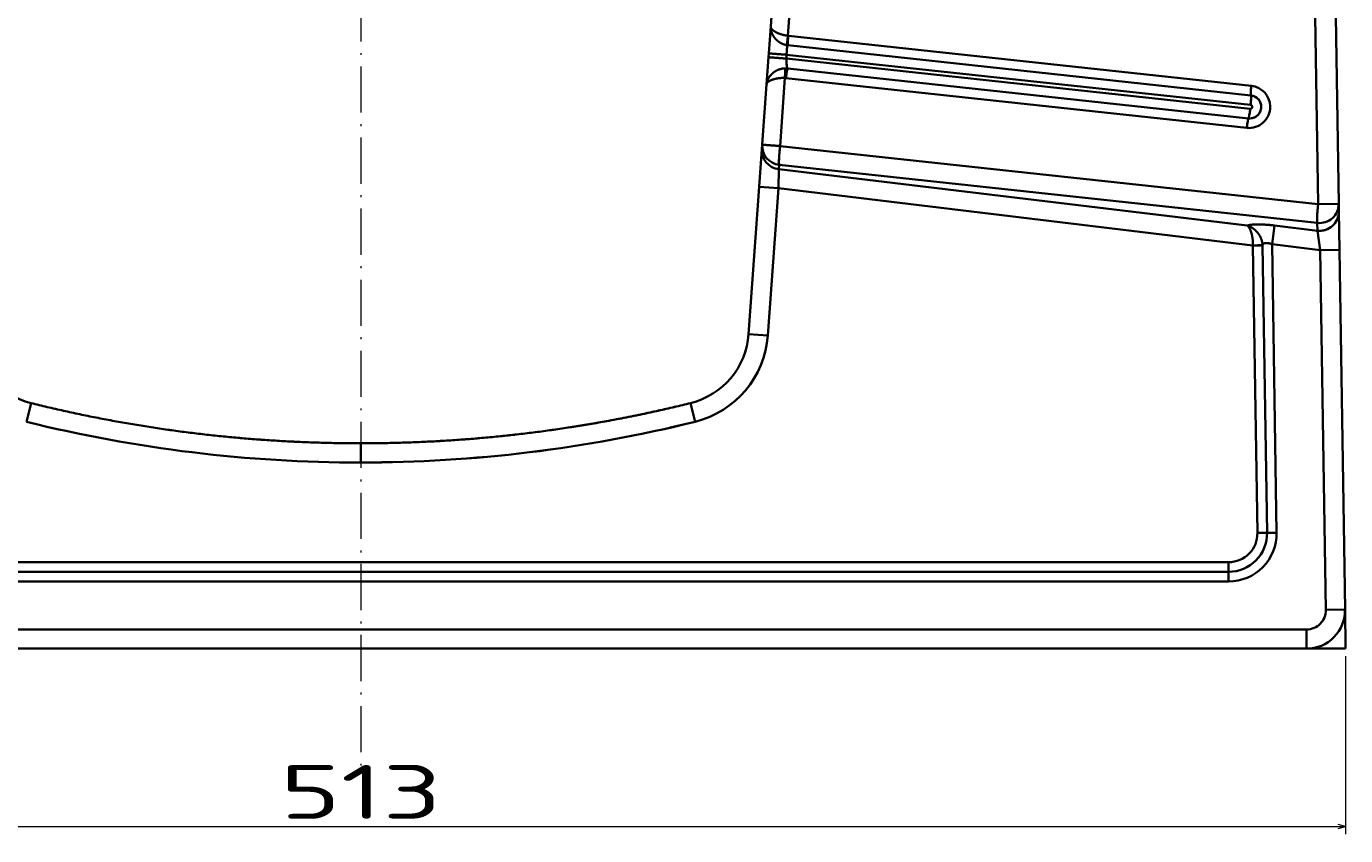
# Model space of a CAD drawing. Extents: x 233 to 844, y 35 to 794.
# Tile 6 of 19: x 500 to 844, y 35 to 246. Entities that reach past the tile are written whole.
import ezdxf
from ezdxf.enums import TextEntityAlignment as Align

# ---------------------------------------------------------------- set-up
doc = ezdxf.new("R2010")
doc.units = 0
doc.linetypes.add('DASHDOT', pattern=[18.5, 12, -3, 0.5, -3])
doc.layers.get('0').update_dxf_attribs({"lineweight": 13})
doc.styles.get("Standard").update_dxf_attribs({"font": 'isocp.shx'})
doc.dimstyles.get("Standard").update_dxf_attribs({"dimtxt": 2.5, "dimasz": 2.5, "dimexe": 1.25, "dimexo": 0.625, "dimtad": 1, "dimcen": 2.5, "dimadec": 0, "dimazin": 0, "dimtfac": 1, "dimtmove": 0, "dimatfit": 0, "dimfxl": 0, "dimarcsym": 0})

# ---------------------------------------------------------------- blocks, each defined once
blk = doc.blocks.new('*D')
at = {"color": 7, "lineweight": 13}
for p, q in [((347.98, 693.6), (246.85, 693.6)), ((248.85, 83.6), (248.85, 693.6)), ((328.63, 83.6), (246.85, 83.6)), ((330.63, 81.6), (330.63, 35.3)), ((843.63, 81.6), (843.63, 35.3)), ((330.63, 37.3), (843.63, 37.3))]:
    blk.add_line(p, q, dxfattribs=at)
for points in [[(249.36, 691.67), (248.85, 693.6), (248.33, 691.67)], [(248.33, 85.53), (248.85, 83.6), (249.36, 85.53)], [(332.57, 37.82), (330.63, 37.3), (332.57, 36.78)], [(841.7, 36.78), (843.63, 37.3), (841.7, 37.82)]]:
    blk.add_lwpolyline(points, dxfattribs=at)
blk.add_text('610', height=14, rotation=90, dxfattribs=at).set_placement((246.85, 367.58), (246.85, 409.61), align=Align.FIT)
blk.add_text('513', height=14, dxfattribs=at).set_placement((566.12, 39.3), (608.15, 39.3), align=Align.FIT)
blk = doc.blocks.new('BLOCK3')
at = {"color": 7, "lineweight": 35}
for p, q in [((249.35, -269.27), (244.31, 54.12)), ((244.31, 54.12), (249.35, -269.27)), ((249.66, 54.2), (254.7, -269.19)), ((254.7, -269.19), (249.66, 54.2)), ((111.36, -225.44), (231.95, -238.49)), ((231.95, -238.49), (111.36, -225.44)), ((111.26, -227.92), (231.85, -240.97)), ((231.65, -244.45), (110.85, -231.37)), ((231.65, -244.45), (110.85, -231.37)), ((110.92, -230.38), (231.76, -243.45)), ((231.76, -243.45), (110.92, -230.38)), ((230.77, -249.43), (110.74, -236.44)), ((110.74, -236.44), (230.77, -249.43)), ((231.21, -246.94), (111.19, -233.95)), ((111.19, -233.95), (231.21, -246.94)), ((109.21, -254.14), (249.35, -269.27)), ((249.35, -269.27), (109.21, -254.14)), ((230.88, -274.87), (108.88, -260.19)), ((108.88, -260.19), (230.88, -274.87)), ((249.11, -274.15), (108.97, -259.03)), ((108.97, -259.03), (249.11, -274.15)), ((101.02, -303.09), (103.78, -264.78)), ((103.78, -264.78), (101.02, -303.09)), ((108.76, -265.13), (106.01, -303.45)), ((106.01, -303.45), (108.76, -265.13)), ((232.36, -280.01), (108.76, -265.13)), ((108.76, -265.13), (232.36, -280.01)), ((232.36, -280.11), (233.53, -354.88)), ((233.53, -354.88), (232.36, -280.11)), ((236.03, -354.84), (234.86, -280.07)), ((234.86, -280.07), (236.03, -354.84)), ((237.36, -279.72), (238.53, -354.81)), ((238.53, -354.81), (237.36, -279.72)), ((251.34, -374.92), (249.88, -281.23)), ((249.88, -281.23), (251.34, -374.92)), ((256.34, -374.84), (254.88, -281.15)), ((254.88, -281.15), (256.34, -374.84)), ((226.03, -362.5), (-226.03, -362.5)), ((-226.03, -362.5), (226.03, -362.5)), ((-226.03, -365), (226.03, -365)), ((226.03, -365), (-226.03, -365)), ((226.03, -367.5), (-226.03, -367.5)), ((-226.03, -367.5), (226.03, -367.5)), ((-246.34, -380), (246.34, -380)), ((246.34, -380), (-246.34, -380)), ((256.5, -385), (-256.5, -385)), ((-246.34, -385), (246.34, -385)), ((246.34, -385), (-246.34, -385))]:
    blk.add_line(p, q, dxfattribs=at)
at = {"color": 7, "lineweight": 35, "ltscale": 0.415461}
for p, q in [((112.47, -208.85), (111.27, -225.43)), ((111.27, -225.43), (112.47, -208.85))]:
    blk.add_line(p, q, dxfattribs=at)
at = {"color": 7, "lineweight": 35, "ltscale": 0.312224}
blk.add_line((106.78, -223), (107.68, -210.54), dxfattribs=at)
at = {"color": 7, "lineweight": 35, "ltscale": 0.175811}
for p, q in [((106.28, -230.01), (106.78, -223)), ((106.78, -223), (106.28, -230.01))]:
    blk.add_line(p, q, dxfattribs=at)
at = {"color": 7, "lineweight": 35, "ltscale": 0.002136}
for p, q in [((111.27, -225.43), (111.36, -225.44)), ((111.36, -225.44), (111.27, -225.43))]:
    blk.add_line(p, q, dxfattribs=at)
at = {"color": 7, "lineweight": 35, "ltscale": 0.025015}
for p, q in [((106.21, -231.01), (106.28, -230.01)), ((106.28, -230.01), (106.21, -231.01)), ((110.92, -230.38), (110.85, -231.37)), ((110.92, -230.38), (110.85, -231.37))]:
    blk.add_line(p, q, dxfattribs=at)
at = {"color": 7, "lineweight": 35, "ltscale": 0.004267}
blk.add_line((111.09, -227.9), (111.26, -227.92), dxfattribs=at)
at = {"color": 7, "lineweight": 35, "ltscale": 0.177958}
for p, q in [((105.7, -238.11), (106.21, -231.01)), ((106.21, -231.01), (105.7, -238.11))]:
    blk.add_line(p, q, dxfattribs=at)
at = {"color": 7, "lineweight": 35, "ltscale": 0.444223}
for p, q in [((110.48, -236.42), (109.21, -254.14)), ((109.21, -254.14), (110.48, -236.42))]:
    blk.add_line(p, q, dxfattribs=at)
at = {"color": 7, "lineweight": 35, "ltscale": 0.392758}
for p, q in [((104.57, -253.78), (105.7, -238.11)), ((105.7, -238.11), (104.57, -253.78))]:
    blk.add_line(p, q, dxfattribs=at)
at = {"color": 7, "lineweight": 35, "ltscale": 0.029095}
for p, q in [((104.49, -254.94), (104.57, -253.78)), ((104.57, -253.78), (104.49, -254.94)), ((108.88, -260.19), (108.97, -259.03)), ((108.88, -260.19), (108.97, -259.03))]:
    blk.add_line(p, q, dxfattribs=at)
at = {"color": 7, "lineweight": 35, "ltscale": 0.246485}
for p, q in [((103.78, -264.78), (104.49, -254.94)), ((104.49, -254.94), (103.78, -264.78))]:
    blk.add_line(p, q, dxfattribs=at)
at = {"color": 7, "lineweight": 35, "ltscale": 0.123666}
blk.add_line((108.88, -260.19), (108.76, -265.13), dxfattribs=at)
blk.add_line((108.88, -260.19), (108.76, -265.13), dxfattribs=at)
at = {"color": 7, "lineweight": 35, "ltscale": 0.125}
for p, q in [((103.78, -264.78), (108.76, -265.13)), ((108.76, -265.13), (103.78, -264.78)), ((254.88, -281.15), (249.88, -281.23)), ((249.88, -281.23), (254.88, -281.15)), ((106.01, -303.45), (101.02, -303.09)), ((106.01, -303.45), (101.02, -303.09)), ((-87.09, -325.92), (-85.88, -321.07)), ((-87.09, -325.92), (-85.88, -321.07)), ((87.09, -325.92), (85.88, -321.07)), ((85.88, -321.07), (87.09, -325.92)), ((0, -336.53), (0, -331.53)), ((0, -336.53), (0, -331.53)), ((256.34, -374.84), (251.34, -374.92)), ((256.34, -374.84), (251.34, -374.92)), ((246.34, -380), (246.34, -385)), ((246.34, -380), (246.34, -385))]:
    blk.add_line(p, q, dxfattribs=at)
at = {"color": 7, "lineweight": 35, "ltscale": 0.13372}
blk.add_line((254.7, -269.19), (249.35, -269.27), dxfattribs=at)
blk.add_line((254.7, -269.19), (249.35, -269.27), dxfattribs=at)
at = {"color": 7, "lineweight": 35, "ltscale": 0.050604}
for p, q in [((254.73, -271.21), (254.7, -269.19)), ((254.7, -269.19), (254.73, -271.21)), ((249.11, -274.15), (249.14, -276.18)), ((249.14, -276.18), (249.11, -274.15))]:
    blk.add_line(p, q, dxfattribs=at)
at = {"color": 7, "lineweight": 35, "ltscale": 0.000479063}
blk.add_line((254.7, -269.19), (254.7, -269.21), dxfattribs=at)
at = {"color": 7, "lineweight": 35, "ltscale": 0.248473}
blk.add_line((254.73, -271.21), (254.88, -281.15), dxfattribs=at)
blk.add_line((254.73, -271.21), (254.88, -281.15), dxfattribs=at)
at = {"color": 7, "lineweight": 35, "ltscale": 0.123101}
blk.add_line((237.95, -274.83), (237.36, -279.72), dxfattribs=at)
blk.add_line((237.95, -274.83), (237.36, -279.72), dxfattribs=at)
at = {"color": 7, "lineweight": 35, "ltscale": 0.281863}
for p, q in [((249.14, -276.18), (237.95, -274.83)), ((237.95, -274.83), (249.14, -276.18))]:
    blk.add_line(p, q, dxfattribs=at)
at = {"color": 7, "lineweight": 35, "ltscale": 0.127583}
for p, q in [((249.88, -281.23), (249.14, -276.18)), ((249.14, -276.18), (249.88, -281.23))]:
    blk.add_line(p, q, dxfattribs=at)
at = {"color": 7, "lineweight": 35, "ltscale": 0.062497}
blk.add_line((232.36, -280.01), (234.86, -279.87), dxfattribs=at)
at = {"color": 7, "lineweight": 35, "ltscale": 0.062496}
blk.add_line((232.36, -280.01), (234.86, -279.87), dxfattribs=at)
at = {"color": 7, "lineweight": 35, "ltscale": 0.00262}
blk.add_line((232.36, -280.11), (232.36, -280.01), dxfattribs=at)
blk.add_line((232.36, -280.11), (232.36, -280.01), dxfattribs=at)
at = {"color": 7, "lineweight": 35, "ltscale": 0.0625}
for p, q in [((232.36, -280.11), (234.86, -280.07)), ((234.86, -280.07), (232.36, -280.11)), ((233.53, -354.88), (236.03, -354.84)), ((236.03, -354.84), (233.53, -354.88)), ((238.53, -354.81), (236.03, -354.84)), ((238.53, -354.81), (236.03, -354.84)), ((226.03, -362.5), (226.03, -365)), ((226.03, -365), (226.03, -362.5)), ((226.03, -365), (226.03, -367.5)), ((226.03, -365), (226.03, -367.5))]:
    blk.add_line(p, q, dxfattribs=at)
at = {"color": 7, "lineweight": 35, "ltscale": 0.315383}
for p, q in [((249.88, -281.23), (237.36, -279.72)), ((237.36, -279.72), (249.88, -281.23))]:
    blk.add_line(p, q, dxfattribs=at)
at = {"color": 7, "lineweight": 35, "ltscale": 0.253924}
blk.add_line((256.34, -374.84), (256.5, -385), dxfattribs=at)
at = {"color": 7, "lineweight": 35}
for centre, radius, start, end in [((111.8, -222.94), 5.01, 255.1801, 261.8634), ((111.8, -222.95), 5, 255.1768, 261.8814), ((110.47, -238.93), 2.51, 83.8236, 89.8193), ((110.47, -238.93), 2.51, 83.8232, 89.8197), ((110.65, -238.92), 5, 83.8489, 89.856), ((110.65, -238.92), 5, 83.8486, 89.8558), ((231.35, -243.95), 5.5, 0.8256, 83.7502), ((231.35, -243.95), 5.5, 0.8258, 83.7507), ((231.7, -243.95), 0.499, 263.9082, 0.9864), ((231.7, -243.95), 0.499, 263.9081, 0.9865), ((231.7, -243.95), 0.5, 0.8255, 83.7503), ((231.7, -243.95), 0.5, 0.8256, 83.7502), ((231.53, -243.97), 2.99, 263.8231, 270.8879), ((229.92, -280.15), 4.95, 0.8923, 3.2652), ((229.92, -280.15), 4.95, 0.8924, 3.2653), ((-81.07, -301.66), 20, 184.1161, 256.0785), ((-81.07, -301.66), 20, 184.1161, 256.0785), ((81.07, -301.66), 20, 283.9215, 355.8839), ((81.07, -301.66), 20, 283.9215, 355.8839), ((81.07, -301.66), 25, 283.9215, 355.8839), ((81.07, -301.66), 25, 283.9215, 355.8839), ((226.03, -355), 12.5, 270, 360.8922), ((226.03, -355), 12.5, 270, 0.8922), ((226.03, -355), 10, 270, 0.8922), ((226.03, -355), 10, 270, 0.8922), ((226.03, -355), 7.5, 270, 0.8922), ((226.03, -355), 7.5, 270, 0.8922), ((246.34, -375), 10, 270, 360.8922), ((246.34, -375), 10, 270, 0.8922), ((246.34, -375), 5, 270, 0.8922), ((246.34, -375), 5, 270, 0.8922)]:
    blk.add_arc(centre, radius, start, end, dxfattribs=at)
for centre, major_axis, ratio, start_param, end_param in [((111.53, -225.44), (-0.27, -2.49), 0.069229, 4.720973, 6.29177), ((111.19, -231.43), (0, -2.51), 0.136833, 4.688752, 6.259545), ((110.92, -236.43), (-0.27, -2.49), 0.069229, 3.150177, 4.720972), ((232.12, -238.49), (0.27, 2.49), 0.069229, 1.579381, 3.150177), ((232.12, -238.49), (-0.27, -2.49), 0.069229, 4.720974, 6.29177), ((231.36, -243.96), (0.1, -5.5), 0.997563, 6.158196, 7.852057), ((231.36, -243.96), (0.09, -5.5), 0.997564, 6.160106, 7.853982), ((231.53, -243.95), (0.05, -3), 0.997564, 6.160106, 9.301699), ((231.53, -243.95), (0.05, -3), 0.995539, 6.283086, 9.301913), ((231.58, -243.46), (-0.27, -2.49), 0.069229, 1.57938, 3.150177), ((231.58, -243.46), (-0.27, -2.49), 0.069229, 1.579381, 3.150177), ((230.94, -249.42), (-0.27, -2.49), 0.069229, 3.150177, 4.720974), ((230.94, -249.42), (0.27, 2.49), 0.069229, 0.008585, 1.579379), ((231.48, -244.45), (-0.27, -2.49), 0.069229, 0.008585, 1.579381), ((231.48, -244.45), (-0.27, -2.49), 0.069229, 0.008585, 1.579383), ((109.56, -254.14), (4.99, -0.36), 0.984774, 3.141593, 4.665213), ((109.56, -254.14), (-4.99, 0.36), 0.984774, 0, 1.52362), ((109.56, -254.14), (4.99, -0.36), 0.006105, 3.141593, 4.642845), ((109.56, -254.14), (-0.54, -4.97), 0.069231, 4.720954, 6.108228), ((109.47, -255.3), (4.99, -0.36), 0.984773, 3.140923, 4.664513), ((109.47, -255.3), (4.99, -0.36), 0.984774, 3.141593, 4.665213), ((249.7, -269.26), (0.54, 4.97), 0.069231, 1.579359, 2.966635), ((249.7, -269.26), (-5, -0.08), 0.984533, 1.437547, 3.141593), ((249.7, -269.26), (5, 0.08), 0.984529, 4.578791, 6.282851), ((249.73, -271.29), (5, 0.08), 0.984533, 4.57914, 6.283185), ((3162.78, 22452.9), (-3213.43, -22785.9), 0.124928, 6.270289, 6.300802), ((3266.08, 23186.94), (-3316.72, -23519.94), 0.122963, 6.27049, 6.300524), ((-2148.41, 15233.24), (2199.14, -15566.22), 0.151146, 6.261835, 6.298752), ((-3275.26, 23251.74), (3325.9, -23584.74), 0.122794, 6.265871, 6.295863)]:
    blk.add_ellipse(centre, major_axis=major_axis, ratio=ratio, start_param=start_param, end_param=end_param, dxfattribs=at)
for points, knots in [([(111.1, -227.9), (110.62, -227.83), (110.15, -227.71), (109.7, -227.53), (108.75, -227.01), (107.98, -226.29), (107.62, -225.83), (107.12, -225), (106.85, -224.1), (106.78, -223.73), (106.76, -223.36), (106.78, -223)], [0, 0, 0, 0, 0, 0, 3.388689, 3.388689, 3.388689, 7.711737, 7.711737, 7.711737, 10.704078, 10.704078, 10.704078, 10.704078, 10.704078, 10.704078]), ([(111.1, -227.9), (110.62, -227.83), (110.15, -227.71), (109.7, -227.53), (108.75, -227.01), (107.98, -226.28), (107.62, -225.83), (107.12, -225), (106.85, -224.1), (106.78, -223.73), (106.76, -223.36), (106.78, -223)], [0, 0, 0, 0, 0, 0, 3.329713, 3.329713, 3.329713, 7.569586, 7.569586, 7.569586, 10.494027, 10.494027, 10.494027, 10.494027, 10.494027, 10.494027]), ([(111.27, -225.43), (110.8, -225.38), (110.34, -225.3), (109.88, -225.19), (108.94, -224.91), (108.13, -224.53), (107.73, -224.3), (107.2, -223.9), (106.89, -223.48), (106.81, -223.32), (106.77, -223.15), (106.78, -223)], [0, 0, 0, 0, 0, 0, 3.335966, 3.335966, 3.335966, 7.280089, 7.280089, 7.280089, 9.742199, 9.742199, 9.742199, 9.742199, 9.742199, 9.742199]), ([(106.78, -223), (106.77, -223.21), (106.84, -223.44), (107.01, -223.68), (107.37, -224.03), (107.87, -224.36), (108.06, -224.47), (108.59, -224.75), (109.2, -224.98), (109.6, -225.11), (110.17, -225.26), (110.78, -225.36), (110.94, -225.39), (111.11, -225.41), (111.27, -225.43)], [0, 0, 0, 0, 0, 0, 4.651238, 4.651238, 4.651238, 7.093356, 7.093356, 7.093356, 10.97952, 10.97952, 10.97952, 12.418854, 12.418854, 12.418854, 12.418854, 12.418854, 12.418854]), ([(111.27, -225.43), (111.2, -225.93), (111.14, -226.43), (111.09, -226.93), (111.05, -227.5), (111.06, -227.8), (111.07, -227.85), (111.08, -227.89), (111.09, -227.9), (111.09, -227.9), (111.09, -227.9), (111.1, -227.9)], [0, 0, 0, 0, 0, 0, 3.684018, 3.684018, 3.684018, 4.770174, 4.770174, 4.770174, 4.905547, 4.905547, 4.905547, 4.905547, 4.905547, 4.905547]), ([(111.27, -225.43), (111.23, -225.73), (111.19, -226.03), (111.16, -226.32), (111.1, -226.8), (111.07, -227.24), (111.06, -227.4), (111.05, -227.62), (111.06, -227.79), (111.06, -227.84), (111.07, -227.88), (111.09, -227.9), (111.09, -227.9), (111.09, -227.9), (111.1, -227.9)], [0, 0, 0, 0, 0, 0, 1.78178, 1.78178, 1.78178, 2.861348, 2.861348, 2.861348, 3.416891, 3.416891, 3.416891, 3.569002, 3.569002, 3.569002, 3.569002, 3.569002, 3.569002]), ([(111.36, -225.44), (111.3, -225.94), (111.26, -226.45), (111.22, -226.95), (111.2, -227.52), (111.22, -227.83), (111.23, -227.88), (111.24, -227.91), (111.26, -227.92), (111.26, -227.92), (111.26, -227.92), (111.27, -227.92)], [0, 0, 0, 0, 0, 0, 3.687793, 3.687793, 3.687793, 4.774132, 4.774132, 4.774132, 4.909205, 4.909205, 4.909205, 4.909205, 4.909205, 4.909205]), ([(110.92, -230.38), (109.96, -230.31), (109.01, -230.24), (108.07, -230.17), (106.99, -230.08), (106.44, -230.03), (106.34, -230.02), (106.29, -230.02), (106.28, -230.01), (106.28, -230.01), (106.28, -230.01), (106.28, -230.01)], [0, 0, 0, 0, 0, 0, 6.838493, 6.838493, 6.838493, 8.969575, 8.969575, 8.969575, 9.074731, 9.074731, 9.074731, 9.074731, 9.074731, 9.074731]), ([(110.92, -230.38), (109.96, -230.31), (109.01, -230.24), (108.07, -230.17), (106.99, -230.08), (106.44, -230.03), (106.34, -230.02), (106.29, -230.02), (106.28, -230.01), (106.28, -230.01), (106.28, -230.01), (106.28, -230.01)], [0, 0, 0, 0, 0, 0, 6.886669, 6.886669, 6.886669, 9.040788, 9.040788, 9.040788, 9.14976, 9.14976, 9.14976, 9.14976, 9.14976, 9.14976]), ([(111.26, -227.92), (111.22, -227.92), (111.17, -227.96), (111.13, -228.06), (111.03, -228.44), (110.96, -229.05), (110.93, -229.48), (110.92, -229.93), (110.92, -230.38)], [0, 0, 0, 0, 0, 0, 2.358121, 2.358121, 2.358121, 6.319207, 6.319207, 6.319207, 6.319207, 6.319207, 6.319207]), ([(111.26, -227.92), (111.21, -227.92), (111.15, -227.99), (111.1, -228.15), (111.01, -228.6), (110.95, -229.25), (110.93, -229.61), (110.92, -230), (110.92, -230.38)], [0, 0, 0, 0, 0, 0, 3.661831, 3.661831, 3.661831, 7.612255, 7.612255, 7.612255, 7.612255, 7.612255, 7.612255]), ([(110.85, -231.37), (109.88, -231.31), (108.93, -231.24), (107.99, -231.16), (106.92, -231.08), (106.37, -231.03), (106.27, -231.02), (106.21, -231.01), (106.21, -231.01), (106.21, -231.01), (106.21, -231.01), (106.21, -231.01)], [0, 0, 0, 0, 0, 0, 7.001319, 7.001319, 7.001319, 9.209725, 9.209725, 9.209725, 9.32767, 9.32767, 9.32767, 9.32767, 9.32767, 9.32767]), ([(110.85, -231.37), (109.89, -231.31), (108.94, -231.24), (108, -231.16), (106.92, -231.08), (106.37, -231.03), (106.27, -231.02), (106.21, -231.01), (106.21, -231.01), (106.21, -231.01), (106.21, -231.01), (106.21, -231.01)], [0, 0, 0, 0, 0, 0, 6.838493, 6.838493, 6.838493, 8.969575, 8.969575, 8.969575, 9.074731, 9.074731, 9.074731, 9.074731, 9.074731, 9.074731]), ([(110.85, -231.37), (110.85, -231.84), (110.86, -232.3), (110.89, -232.75), (110.95, -233.35), (111.05, -233.74), (111.09, -233.84), (111.13, -233.92), (111.17, -233.94), (111.18, -233.95), (111.18, -233.95), (111.19, -233.95)], [0, 0, 0, 0, 0, 0, 4.088727, 4.088727, 4.088727, 6.192545, 6.192545, 6.192545, 6.456035, 6.456035, 6.456035, 6.456035, 6.456035, 6.456035]), ([(110.66, -233.92), (110.18, -233.92), (109.7, -233.97), (109.23, -234.09), (108.22, -234.46), (107.35, -235.06), (106.92, -235.46), (106.31, -236.2), (105.92, -237.04), (105.8, -237.39), (105.72, -237.75), (105.7, -238.11)], [0, 0, 0, 0, 0, 0, 3.388087, 3.388087, 3.388087, 7.70216, 7.70216, 7.70216, 10.67861, 10.67861, 10.67861, 10.67861, 10.67861, 10.67861]), ([(105.7, -238.11), (105.73, -237.62), (105.86, -237.12), (106.07, -236.65), (106.65, -235.72), (107.48, -234.96), (107.97, -234.62), (108.79, -234.21), (109.69, -234), (110.01, -233.94), (110.34, -233.92), (110.66, -233.92)], [0, 0, 0, 0, 0, 0, 3.954785, 3.954785, 3.954785, 8.150285, 8.150285, 8.150285, 10.371968, 10.371968, 10.371968, 10.371968, 10.371968, 10.371968]), ([(110.48, -236.42), (110.01, -236.4), (109.54, -236.41), (109.07, -236.45), (108.1, -236.59), (107.24, -236.84), (106.82, -237), (106.23, -237.31), (105.87, -237.67), (105.76, -237.81), (105.71, -237.96), (105.7, -238.11)], [0, 0, 0, 0, 0, 0, 3.334924, 3.334924, 3.334924, 7.269962, 7.269962, 7.269962, 9.720294, 9.720294, 9.720294, 9.720294, 9.720294, 9.720294]), ([(110.48, -236.42), (110.01, -236.4), (109.55, -236.41), (109.09, -236.45), (108.38, -236.55), (107.73, -236.71), (107.49, -236.77), (106.94, -236.96), (106.48, -237.18), (106.25, -237.33), (105.95, -237.57), (105.78, -237.82), (105.73, -237.92), (105.7, -238.01), (105.7, -238.11)], [0, 0, 0, 0, 0, 0, 4.025334, 4.025334, 4.025334, 6.575929, 6.575929, 6.575929, 10.195174, 10.195174, 10.195174, 12.367323, 12.367323, 12.367323, 12.367323, 12.367323, 12.367323]), ([(110.66, -233.92), (110.65, -233.92), (110.65, -233.93), (110.64, -233.94), (110.62, -234), (110.6, -234.08), (110.59, -234.14), (110.55, -234.44), (110.52, -234.82), (110.51, -235.11), (110.49, -235.56), (110.49, -236.02), (110.48, -236.15), (110.48, -236.29), (110.48, -236.42)], [0, 0, 0, 0, 0, 0, 0.361291, 0.361291, 0.361291, 0.906482, 0.906482, 0.906482, 2.792969, 2.792969, 2.792969, 3.585925, 3.585925, 3.585925, 3.585925, 3.585925, 3.585925]), ([(110.66, -233.92), (110.65, -233.92), (110.63, -233.94), (110.62, -233.98), (110.59, -234.15), (110.55, -234.42), (110.54, -234.63), (110.51, -235.09), (110.49, -235.6), (110.49, -235.87), (110.48, -236.15), (110.48, -236.42)], [0, 0, 0, 0, 0, 0, 1.047181, 1.047181, 1.047181, 2.941837, 2.941837, 2.941837, 4.934513, 4.934513, 4.934513, 4.934513, 4.934513, 4.934513]), ([(111.19, -233.95), (111.17, -233.95), (111.15, -233.97), (111.13, -234.02), (111.07, -234.24), (110.99, -234.61), (110.94, -234.91), (110.87, -235.39), (110.81, -235.89), (110.78, -236.07), (110.76, -236.26), (110.74, -236.44)], [0, 0, 0, 0, 0, 0, 1.168878, 1.168878, 1.168878, 3.622716, 3.622716, 3.622716, 4.941872, 4.941872, 4.941872, 4.941872, 4.941872, 4.941872]), ([(109.21, -254.14), (108.24, -254.07), (107.28, -254), (106.33, -253.93), (105.27, -253.85), (104.73, -253.8), (104.63, -253.79), (104.58, -253.78), (104.57, -253.78), (104.57, -253.78), (104.57, -253.78), (104.57, -253.78)], [0, 0, 0, 0, 0, 0, 7.274851, 7.274851, 7.274851, 9.609071, 9.609071, 9.609071, 9.747213, 9.747213, 9.747213, 9.747213, 9.747213, 9.747213]), ([(108.97, -259.03), (108.97, -259.03), (108.97, -259.03), (108.97, -259.03), (108.97, -259.03), (108.97, -259.03), (108.97, -259.03), (108.97, -259.02), (108.97, -259.02), (108.97, -259.02), (108.96, -259.01), (108.96, -258.99), (108.96, -258.98), (108.95, -258.97), (108.95, -258.95), (108.95, -258.93), (108.94, -258.9), (108.94, -258.87), (108.94, -258.84), (108.93, -258.79), (108.93, -258.73), (108.93, -258.7), (108.92, -258.64), (108.92, -258.58), (108.92, -258.54), (108.92, -258.3), (108.92, -258.02), (108.93, -257.76), (108.94, -257.38), (108.97, -256.94), (108.97, -256.81), (109.01, -256.24), (109.06, -255.62), (109.11, -255.13), (109.15, -254.64), (109.21, -254.14)], [0, 0, 0, 0, 0, 0, 0.001491, 0.001491, 0.001491, 0.300845, 0.300845, 0.300845, 0.592518, 0.592518, 0.592518, 0.891832, 0.891832, 0.891832, 1.191145, 1.191145, 1.191145, 1.784427, 1.784427, 1.784427, 2.395887, 2.395887, 2.395887, 3.022133, 3.022133, 3.022133, 6.187001, 6.187001, 6.187001, 7.541245, 7.541245, 7.541245, 11.891226, 11.891226, 11.891226, 11.891226, 11.891226, 11.891226]), ([(249.35, -269.27), (249.34, -269.32), (249.34, -269.36), (249.33, -269.41), (249.32, -269.5), (249.31, -269.61), (249.31, -269.68), (249.29, -269.83), (249.27, -270.03), (249.26, -270.14), (249.24, -270.4), (249.21, -270.68), (249.2, -270.82), (249.17, -271.11), (249.15, -271.39), (249.14, -271.57), (249.11, -271.99), (249.09, -272.38), (249.08, -272.62), (249.06, -273.2), (249.06, -273.67), (249.07, -273.89), (249.08, -274.06), (249.11, -274.15)], [0, 0, 0, 0, 0, 0, 1.222839, 1.222839, 1.222839, 2.446064, 2.446064, 2.446064, 3.756878, 3.756878, 3.756878, 5.048546, 5.048546, 5.048546, 6.418579, 6.418579, 6.418579, 9.138796, 9.138796, 9.138796, 13.005375, 13.005375, 13.005375, 13.005375, 13.005375, 13.005375]), ([(254.73, -271.21), (254.74, -271.72), (254.68, -272.22), (254.55, -272.72), (254.18, -273.67), (253.57, -274.5), (253.21, -274.87), (252.41, -275.52), (251.47, -275.94), (250.97, -276.1), (250.3, -276.21), (249.63, -276.21), (249.46, -276.21), (249.3, -276.2), (249.14, -276.18)], [0, 0, 0, 0, 0, 0, 3.589157, 3.589157, 3.589157, 7.192525, 7.192525, 7.192525, 10.808024, 10.808024, 10.808024, 11.949422, 11.949422, 11.949422, 11.949422, 11.949422, 11.949422]), ([(237.95, -274.83), (237.23, -274.74), (236.5, -274.67), (235.79, -274.62), (234.33, -274.54), (232.94, -274.55), (232.26, -274.58), (231.55, -274.66), (231.03, -274.81), (230.97, -274.83), (230.92, -274.85), (230.88, -274.87)], [0, 0, 0, 0, 0, 0, 4.288399, 4.288399, 4.288399, 8.725913, 8.725913, 8.725913, 9.25445, 9.25445, 9.25445, 9.25445, 9.25445, 9.25445]), ([(230.88, -274.87), (231.13, -274.77), (231.48, -274.69), (231.89, -274.63), (233.19, -274.52), (234.76, -274.55), (235.81, -274.61), (236.88, -274.7), (237.95, -274.83)], [0, 0, 0, 0, 0, 0, 4.174622, 4.174622, 4.174622, 11.790901, 11.790901, 11.790901, 11.790901, 11.790901, 11.790901]), ([(230.88, -274.87), (231.34, -274.99), (231.79, -275.18), (232.23, -275.44), (233.07, -276.07), (233.78, -276.89), (234.1, -277.36), (234.5, -278.13), (234.74, -278.97), (234.8, -279.27), (234.84, -279.56), (234.86, -279.87)], [0, 0, 0, 0, 0, 0, 3.744884, 3.744884, 3.744884, 7.704588, 7.704588, 7.704588, 9.776139, 9.776139, 9.776139, 9.776139, 9.776139, 9.776139]), ([(232.36, -280.01), (232.37, -279.56), (232.36, -279.11), (232.33, -278.67), (232.2, -277.61), (231.95, -276.64), (231.76, -276.11), (231.47, -275.5), (231.14, -275.08), (231.05, -275), (230.96, -274.92), (230.88, -274.87)], [0, 0, 0, 0, 0, 0, 3.126868, 3.126868, 3.126868, 7.775387, 7.775387, 7.775387, 9.286622, 9.286622, 9.286622, 9.286622, 9.286622, 9.286622]), ([(234.86, -279.87), (234.83, -279.42), (234.75, -278.98), (234.63, -278.55), (234.2, -277.48), (233.54, -276.55), (233.05, -276.05), (232.33, -275.48), (231.53, -275.09), (231.32, -275), (231.1, -274.92), (230.88, -274.87)], [0, 0, 0, 0, 0, 0, 3.143964, 3.143964, 3.143964, 8.1925, 8.1925, 8.1925, 10.040535, 10.040535, 10.040535, 10.040535, 10.040535, 10.040535]), ([(232.36, -280.01), (232.37, -279.56), (232.36, -279.12), (232.33, -278.69), (232.23, -277.86), (232.06, -277.1), (231.96, -276.75), (231.72, -276.02), (231.42, -275.45), (231.25, -275.18), (231.06, -274.99), (230.88, -274.87)], [0, 0, 0, 0, 0, 0, 3.793129, 3.793129, 3.793129, 7.407915, 7.407915, 7.407915, 11.775394, 11.775394, 11.775394, 11.775394, 11.775394, 11.775394]), ([(237.36, -279.72), (236.98, -279.57), (236.59, -279.46), (236.21, -279.39), (235.6, -279.36), (235.17, -279.52), (235.02, -279.61), (234.91, -279.77), (234.87, -279.96), (234.86, -280), (234.86, -280.03), (234.86, -280.07)], [0, 0, 0, 0, 0, 0, 4.164368, 4.164368, 4.164368, 7.285285, 7.285285, 7.285285, 7.998037, 7.998037, 7.998037, 7.998037, 7.998037, 7.998037]), ([(237.36, -279.72), (237.05, -279.6), (236.74, -279.5), (236.43, -279.43), (235.86, -279.36), (235.39, -279.43), (235.19, -279.5), (234.99, -279.65), (234.89, -279.85), (234.87, -279.92), (234.86, -280), (234.86, -280.07)], [0, 0, 0, 0, 0, 0, 2.866207, 2.866207, 2.866207, 5.501564, 5.501564, 5.501564, 6.699282, 6.699282, 6.699282, 6.699282, 6.699282, 6.699282]), ([(0, -331.53), (0.31, -331.53), (0.63, -331.53), (0.74, -331.53), (18.16, -331.48), (35.54, -330.4), (52.5, -328.3), (69.3, -325.18), (85.88, -321.07)], [0, 0, 0, 0, 0, 0, 2.221064, 2.221064, 2.221064, 123.285876, 123.285876, 123.285876, 123.285876, 123.285876, 123.285876])]:
    blk.add_open_spline(points, degree=5, knots=knots, dxfattribs=at)
for points in [[(-85.88, -321.07), (-69.02, -325.25), (-51.96, -328.4), (-34.75, -330.49), (-17.41, -331.53), (0, -331.53)], [(0, -331.53), (-17.38, -331.53), (-34.72, -330.5), (-51.96, -328.4), (-69.03, -325.25), (-85.88, -321.07)], [(0, -331.53), (17.41, -331.53), (34.75, -330.49), (51.96, -328.4), (69.02, -325.25), (85.88, -321.07)]]:
    blk.add_open_spline(points, degree=5, dxfattribs=at)

msp = doc.modelspace()

# ---------------------------------------------------------------- linework, layer by layer
at = {"color": 7, "linetype": 'DASHDOT', "lineweight": 13}
msp.add_line((587.134, 716.154), (587.134, 51.244), dxfattribs=at)

# ---------------------------------------------------------------- block references
at = {"lineweight": 0}
msp.add_blockref('BLOCK3', (587.134, 468.597), dxfattribs=at)

# ---------------------------------------------------------------- dimensions: what is measured, and where the dimension line sits
at = {"color": 0, "lineweight": 0}
for base, p1, p2, angle, middle, dimtype in [((248.846, 693.597), (330.634, 83.597), (349.979, 693.597), 89.99952, (248.846, 388.597), 160), ((330.634, 37.301), (843.634, 83.597), (330.634, 83.597), 180, (587.134, 37.301), 161)]:
    dim = msp.add_linear_dim(base=base, p1=p1, p2=p2, angle=angle, dimstyle='Standard', dxfattribs=at)
    dim.commit()
    dim.dimension.update_dxf_attribs({"geometry": '*D', "text_midpoint": middle, "dimtype": dimtype})

doc.saveas('drawing.dxf')
